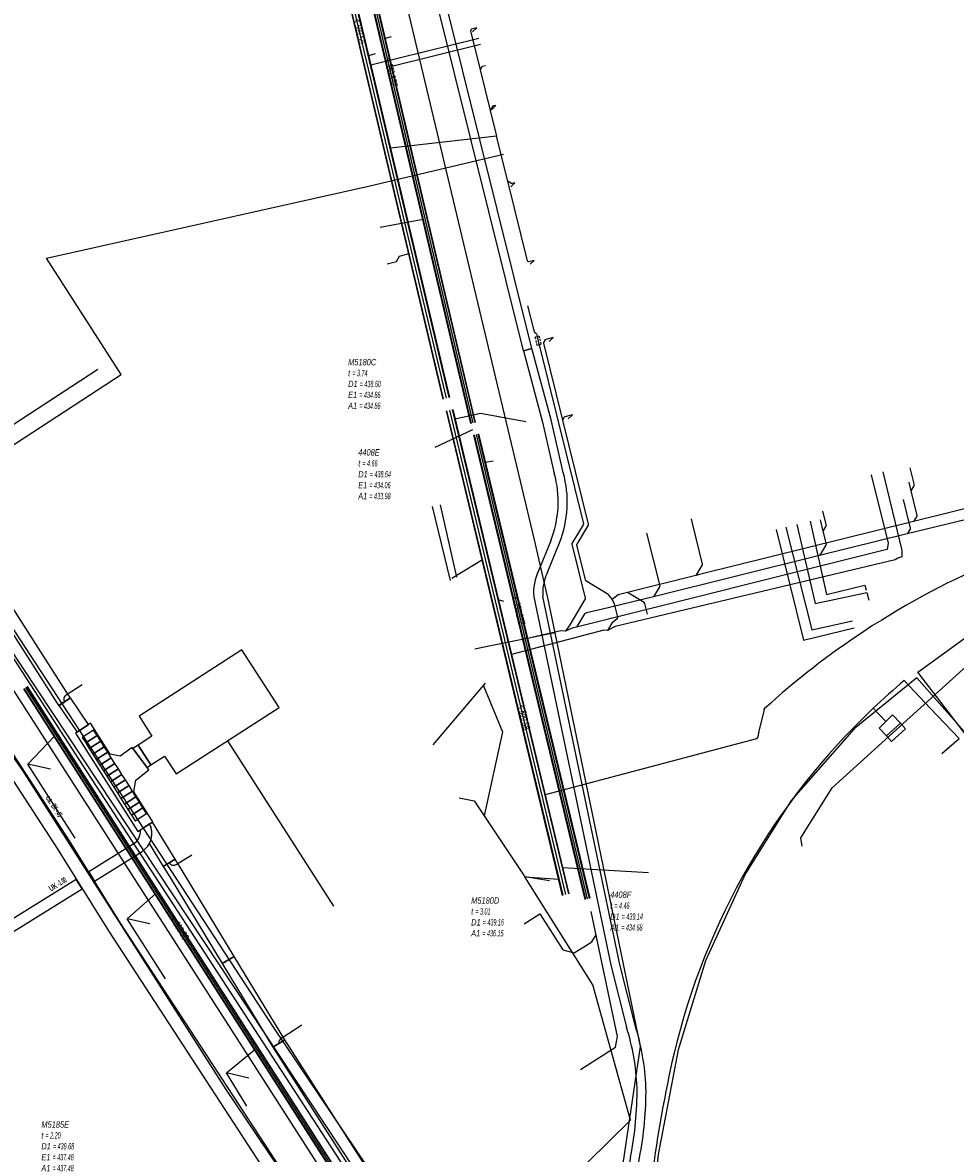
# Model space of a CAD drawing. Header units: metres. Extents: x 2695563 to 2696938, y 1260544 to 1262032.
# Tile 194 of 256: x 2696407 to 2696480, y 1261410 to 1261499. Entities that reach past the tile are written whole.
import ezdxf

# ---------------------------------------------------------------- set-up
doc = ezdxf.new("R2010")
doc.units = ezdxf.units.M
doc.linetypes.add('AUSGEZOGEN', pattern=[0])
doc.linetypes.add('STRICHLINIE2_S3', pattern=[0.25, 0.15, -0.1])
for name, color, linetype in [('AW_LK_ Haltung Text', 7, 'AUSGEZOGEN'), ('AW_LK_Haltung', 24, 'AUSGEZOGEN'), ('AW_LK_Normschacht Text', 24, 'AUSGEZOGEN'), ('AW_LK_Schacht Detaillinie', 24, 'AUSGEZOGEN'), ('EW_Hoehenpunkt_Text', 7, 'AUSGEZOGEN'), ('EW_LK_Bauwerk_FL_Linie_Punkt', 1, 'AUSGEZOGEN'), ('EW_LK_Trasseabs', 1, 'AUSGEZOGEN'), ('EW_LK_Trasserand', 1, 'AUSGEZOGEN'), ('FM_LK_SW_TRASSEKANTE', 94, 'AUSGEZOGEN'), ('FW_LK_Leitung', 200, 'AUSGEZOGEN'), ('TV_LK_LEITUNG', 92, 'AUSGEZOGEN'), ('WA_LK_Leitung', 171, 'AUSGEZOGEN')]:
    doc.layers.add(name, color=color, linetype=linetype)
doc.styles.add('ARIAL', font='arial.ttf')
doc.styles.add('ARIALNARROW', font='ARIALN.TTF')
pattern_1 = [(0, (2703955, 1269100), (4050, 4050), [4050, -4050]), (90, (2703955, 1269100), (-4050, 4050), [4050, -4050])]
pattern_2 = [(0, (2708005, 1273150), (6075, 6075), [6075, -6075]), (90, (2708005, 1273150), (-6075, 6075), [6075, -6075])]

# ---------------------------------------------------------------- blocks, each defined once
blk = doc.blocks.new('COMPLEXOBJECT_1503')
at = {"layer": 'AW_LK_Schacht Detaillinie', "color": 24, "linetype": 'AUSGEZOGEN', "transparency": 33554687}
blk.add_line((6464.334, 11445.243), (6464.252, 11445.173), dxfattribs=at)
blk.add_lwpolyline([(6473.599, 11452.244), (6472.875, 11451.8), (6472.185, 11451.338)], dxfattribs=at)
for centre, radius, start, end in [((6507.311, 11398.265), 63.641, 111.28677, 121.98623), ((6506.064, 11399.595), 61.848, 123.21462, 132.4322)]:
    blk.add_arc(centre, radius, start, end, dxfattribs=at)
blk = doc.blocks.new('COMPLEXOBJECT_1695')
at = {"layer": 'EW_LK_Trasserand', "color": 1, "linetype": 'AUSGEZOGEN', "transparency": 33554687}
for points in [[(6430.72, 11401.543), (6429.932, 11402.986), (6413.42, 11428.298), (6409.373, 11434.797), (6404.953, 11441.622), (6403.985, 11441.002), (6408.397, 11434.189), (6412.45, 11427.68), (6428.944, 11402.396), (6429.788, 11400.849)], [(6433.7, 11396.778), (6442.124, 11383.593), (6445.044, 11378.935), (6446.018, 11379.546)], [(6446.018, 11379.546), (6443.095, 11384.208), (6434.615, 11397.481)]]:
    blk.add_lwpolyline(points, dxfattribs=at)
for centre, radius, start, end in [((6440.399, 11408.703), 12.04, 216.49301, 232.79496), ((6439.865, 11408.308), 12.537, 216.50948, 232.80654), ((6429.664, 11394.447), 5.807, 31.50054, 53.48539), ((6429, 11393.89), 5.517, 31.56725, 53.43683)]:
    blk.add_arc(centre, radius, start, end, dxfattribs=at)
blk = doc.blocks.new('COMPLEXOBJECT_1737')
at = {"layer": 'EW_LK_Trasserand', "color": 1, "linetype": 'AUSGEZOGEN', "transparency": 33554687}
for points in [[(6417.731, 11433.35), (6415.929, 11436.277), (6415.714, 11436.134)], [(6415.686, 11434.574), (6416.795, 11432.774), (6417.731, 11433.35)]]:
    blk.add_lwpolyline(points, dxfattribs=at)
blk.add_arc((6414.148, 11435.382), 1.737, 332.28685, 25.6566, dxfattribs=at)
blk = doc.blocks.new('COMPLEXOBJECT_1738')
at = {"layer": 'EW_LK_Trasserand', "color": 1, "linetype": 'AUSGEZOGEN', "transparency": 33554687}
blk.add_line((6415.714, 11436.135), (6414.979, 11435.65), dxfattribs=at)
blk.add_lwpolyline([(6414.4, 11434.532), (6410.893, 11432.356), (6411.358, 11431.609), (6415.128, 11433.948)], dxfattribs=at)
for centre, radius, start, end in [((6414.151, 11435.382), 1.735, 304.26831, 25.73192), ((6413.821, 11435.541), 1.163, 299.83997, 5.40173)]:
    blk.add_arc(centre, radius, start, end, dxfattribs=at)
blk = doc.blocks.new('COMPLEXOBJECT_1751')
at = {"layer": 'EW_LK_Trasserand', "color": 1, "linetype": 'AUSGEZOGEN', "transparency": 33554687}
for p, q in [((6447.427, 11458.505), (6446.464, 11456.14)), ((6447.14, 11455.944), (6448.119, 11458.351)), ((6453.442, 11403.984), (6454.433, 11409.727))]:
    blk.add_line(p, q, dxfattribs=at)
for points in [[(6448.413, 11463.899), (6447.461, 11468.056), (6445.937, 11473.704), (6445.261, 11473.522), (6446.781, 11467.886), (6447.709, 11463.839)], [(6446.09, 11454.09), (6452.216, 11424.868), (6453.412, 11420.067)], [(6454.097, 11420.212), (6452.898, 11425.025), (6446.804, 11454.1)], [(6453.738, 11409.819), (6452.752, 11404.104), (6453.442, 11403.984)]]:
    blk.add_lwpolyline(points, dxfattribs=at)
for centre, radius, start, end in [((6439.648, 11461.591), 8.369, 338.36295, 15.58442), ((6440.037, 11461.561), 8.696, 338.33708, 15.59615), ((6449.85, 11454.463), 3.778, 153.65257, 185.66888), ((6450.18, 11454.438), 3.392, 153.6367, 185.70986), ((6436.309, 11414.6), 17.956, 2.23232, 17.72742), ((6436.593, 11414.616), 18.377, 2.21732, 17.72905), ((6427.717, 11415.019), 26.535, 348.69903, 0.60487), ((6427.816, 11415.037), 27.142, 348.71737, 0.61155)]:
    blk.add_arc(centre, radius, start, end, dxfattribs=at)
blk = doc.blocks.new('COMPLEXOBJECT_2540')
at = {"layer": 'EW_LK_Trasseabs', "color": 1, "linetype": 'AUSGEZOGEN', "transparency": 33554687}
for centre, radius, start, end in [((6510.89, 11405.169), 55.229, 133.43468, 166.56374), ((6556.999, 11395.101), 102.42, 167.07955, 178.12006)]:
    blk.add_arc(centre, radius, start, end, dxfattribs=at)
blk = doc.blocks.new('COMPLEXOBJECT_2542')
at = {"layer": 'EW_LK_Trasseabs', "color": 1, "linetype": 'AUSGEZOGEN', "transparency": 33554687}
blk.add_line((6409.11, 11446.338), (6410.377, 11447.15), dxfattribs=at)
blk.add_arc((6409.326, 11446.007), 0.395, 123.18806, 213.83235, dxfattribs=at)
blk = doc.blocks.new('COMPLEXOBJECT_2545')
at = {"layer": 'EW_LK_Trasseabs', "color": 1, "linetype": 'AUSGEZOGEN', "transparency": 33554687}
blk.add_line((6426.169, 11419.229), (6427.753, 11420.248), dxfattribs=at)
blk.add_arc((6426.444, 11418.789), 0.519, 122.07685, 181.81731, dxfattribs=at)

msp = doc.modelspace()

# ---------------------------------------------------------------- hatches: boundary and pattern name
at = {"layer": 'EW_LK_Bauwerk_FL_Linie_Punkt', "lineweight": 18, "transparency": 33554687}
h = msp.add_hatch(dxfattribs=at)
h.set_pattern_fill('MUSTER', color=1, scale=4050, style=0, pattern_type=2)
h.set_pattern_definition(pattern_1)
h.paths.add_polyline_path([(2696415.844, 1261444.463), (2696416.864, 1261442.876), (2696415.771, 1261442.174), (2696416.774, 1261440.61), (2696417.858, 1261441.299), (2696418.784, 1261439.888), (2696426.927, 1261445.139), (2696423.981, 1261449.711)], flags=0)
h = msp.add_hatch(dxfattribs=at)
h.set_pattern_fill('MUSTER', color=1, scale=4050, style=0, pattern_type=2)
h.set_pattern_definition(pattern_1)
h.paths.add_polyline_path([(2696415.755, 1261435.332), (2696416.937, 1261436.112), (2696415.446, 1261438.476), (2696415.604, 1261439.405), (2696416.622, 1261440.227), (2696415.297, 1261441.975), (2696414.352, 1261441.297), (2696413.573, 1261441.456), (2696412.011, 1261443.893), (2696410.833, 1261443.12)], flags=0)
h = msp.add_hatch(dxfattribs=at)
h.set_pattern_fill('MUSTER', color=1, scale=2025, style=0, pattern_type=2)
h.set_pattern_definition([(0, (2699905, 1265050), (2025, 2025), [2025, -2025]), (90, (2699905, 1265050), (-2025, 2025), [2025, -2025])])
h.paths.add_polyline_path([(2696475.33, 1261442.447), (2696476.451, 1261443.443), (2696476.052, 1261443.892), (2696474.931, 1261442.895)], flags=0)
at = {"layer": 'EW_LK_Trasserand', "lineweight": 18, "transparency": 33554687}
h = msp.add_hatch(dxfattribs=at)
h.set_pattern_fill('MUSTER', color=1, scale=6075, style=0, pattern_type=2)
h.set_pattern_definition(pattern_2)
h.paths.add_polyline_path([(2696446.909, 1261473.508), (2696435.954, 1261517.475), (2696434.615, 1261522.886), (2696433.765, 1261526.118), (2696432.47, 1261530.533), (2696425.726, 1261557.773), (2696423.032, 1261569.462), (2696422.616, 1261571.827), (2696421.926, 1261571.705), (2696422.346, 1261569.322), (2696425.046, 1261557.611), (2696431.794, 1261530.351), (2696433.089, 1261525.934), (2696433.937, 1261522.712), (2696435.276, 1261517.305), (2696446.229, 1261473.338)], flags=0)
h = msp.add_hatch(dxfattribs=at)
h.set_pattern_fill('MUSTER', color=1, scale=6075, style=0, pattern_type=2)
h.set_pattern_definition(pattern_2)
h.paths.add_polyline_path([(2696454.412, 1261403.794), (2696455.403, 1261409.537), (2696455.438, 1261409.715), (2696455.472, 1261409.894), (2696455.504, 1261410.073), (2696455.536, 1261410.252), (2696455.566, 1261410.431), (2696455.595, 1261410.61), (2696455.623, 1261410.79), (2696455.649, 1261410.97), (2696455.675, 1261411.15), (2696455.699, 1261411.33), (2696455.722, 1261411.51), (2696455.743, 1261411.691), (2696455.764, 1261411.871), (2696455.783, 1261412.052), (2696455.801, 1261412.233), (2696455.818, 1261412.414), (2696455.834, 1261412.595), (2696455.848, 1261412.776), (2696455.862, 1261412.957), (2696455.874, 1261413.139), (2696455.885, 1261413.32), (2696455.894, 1261413.502), (2696455.903, 1261413.683), (2696455.91, 1261413.865), (2696455.916, 1261414.047), (2696455.92, 1261414.228), (2696455.924, 1261414.41), (2696455.926, 1261414.592), (2696455.927, 1261414.773), (2696455.927, 1261414.955), (2696455.926, 1261415.137), (2696455.919, 1261415.297), (2696455.911, 1261415.458), (2696455.901, 1261415.618), (2696455.89, 1261415.778), (2696455.877, 1261415.938), (2696455.864, 1261416.098), (2696455.848, 1261416.258), (2696455.832, 1261416.417), (2696455.813, 1261416.577), (2696455.794, 1261416.736), (2696455.773, 1261416.895), (2696455.751, 1261417.054), (2696455.727, 1261417.213), (2696455.702, 1261417.371), (2696455.676, 1261417.53), (2696455.648, 1261417.688), (2696455.619, 1261417.845), (2696455.588, 1261418.003), (2696455.556, 1261418.16), (2696455.523, 1261418.317), (2696455.488, 1261418.474), (2696455.452, 1261418.63), (2696455.415, 1261418.786), (2696455.376, 1261418.942), (2696455.336, 1261419.098), (2696455.295, 1261419.253), (2696455.252, 1261419.407), (2696455.208, 1261419.562), (2696455.162, 1261419.715), (2696455.115, 1261419.869), (2696455.067, 1261420.022), (2696453.868, 1261424.835), (2696447.774, 1261453.91), (2696447.768, 1261453.971), (2696447.764, 1261454.032), (2696447.761, 1261454.093), (2696447.758, 1261454.154), (2696447.757, 1261454.216), (2696447.757, 1261454.277), (2696447.758, 1261454.338), (2696447.761, 1261454.399), (2696447.764, 1261454.461), (2696447.768, 1261454.522), (2696447.774, 1261454.583), (2696447.78, 1261454.644), (2696447.788, 1261454.704), (2696447.797, 1261454.765), (2696447.807, 1261454.826), (2696447.818, 1261454.886), (2696447.83, 1261454.946), (2696447.843, 1261455.006), (2696447.857, 1261455.065), (2696447.872, 1261455.125), (2696447.889, 1261455.184), (2696447.906, 1261455.242), (2696447.925, 1261455.301), (2696447.944, 1261455.359), (2696447.965, 1261455.416), (2696447.987, 1261455.474), (2696448.009, 1261455.531), (2696448.033, 1261455.587), (2696448.058, 1261455.643), (2696448.083, 1261455.699), (2696448.11, 1261455.754), (2696449.089, 1261458.161), (2696449.155, 1261458.331), (2696449.217, 1261458.503), (2696449.275, 1261458.676), (2696449.33, 1261458.85), (2696449.381, 1261459.025), (2696449.428, 1261459.201), (2696449.472, 1261459.378), (2696449.512, 1261459.556), (2696449.548, 1261459.735), (2696449.58, 1261459.914), (2696449.609, 1261460.094), (2696449.634, 1261460.275), (2696449.655, 1261460.456), (2696449.672, 1261460.638), (2696449.686, 1261460.82), (2696449.695, 1261461.002), (2696449.701, 1261461.184), (2696449.703, 1261461.367), (2696449.701, 1261461.549), (2696449.696, 1261461.731), (2696449.686, 1261461.914), (2696449.673, 1261462.096), (2696449.656, 1261462.277), (2696449.635, 1261462.458), (2696449.61, 1261462.639), (2696449.582, 1261462.819), (2696449.549, 1261462.999), (2696449.513, 1261463.178), (2696449.474, 1261463.356), (2696449.43, 1261463.533), (2696449.383, 1261463.709), (2696448.431, 1261467.866), (2696446.907, 1261473.514), (2696446.231, 1261473.332), (2696447.751, 1261467.696), (2696448.679, 1261463.649), (2696448.724, 1261463.48), (2696448.766, 1261463.309), (2696448.804, 1261463.138), (2696448.839, 1261462.966), (2696448.87, 1261462.794), (2696448.897, 1261462.62), (2696448.921, 1261462.447), (2696448.941, 1261462.272), (2696448.958, 1261462.098), (2696448.97, 1261461.923), (2696448.979, 1261461.748), (2696448.985, 1261461.572), (2696448.987, 1261461.397), (2696448.985, 1261461.222), (2696448.979, 1261461.046), (2696448.97, 1261460.871), (2696448.957, 1261460.696), (2696448.94, 1261460.522), (2696448.92, 1261460.348), (2696448.896, 1261460.174), (2696448.869, 1261460.001), (2696448.838, 1261459.828), (2696448.803, 1261459.656), (2696448.764, 1261459.485), (2696448.723, 1261459.315), (2696448.677, 1261459.146), (2696448.628, 1261458.977), (2696448.575, 1261458.81), (2696448.519, 1261458.644), (2696448.46, 1261458.479), (2696448.397, 1261458.315), (2696447.434, 1261455.95), (2696447.404, 1261455.889), (2696447.376, 1261455.827), (2696447.348, 1261455.765), (2696447.322, 1261455.702), (2696447.297, 1261455.638), (2696447.273, 1261455.575), (2696447.25, 1261455.511), (2696447.228, 1261455.446), (2696447.208, 1261455.381), (2696447.188, 1261455.316), (2696447.17, 1261455.25), (2696447.153, 1261455.184), (2696447.137, 1261455.118), (2696447.123, 1261455.052), (2696447.109, 1261454.985), (2696447.097, 1261454.918), (2696447.086, 1261454.851), (2696447.076, 1261454.783), (2696447.068, 1261454.716), (2696447.06, 1261454.648), (2696447.054, 1261454.58), (2696447.049, 1261454.512), (2696447.045, 1261454.444), (2696447.043, 1261454.376), (2696447.042, 1261454.308), (2696447.042, 1261454.24), (2696447.043, 1261454.172), (2696447.045, 1261454.104), (2696447.049, 1261454.036), (2696447.054, 1261453.968), (2696447.06, 1261453.9), (2696453.186, 1261424.678), (2696454.382, 1261419.877), (2696454.429, 1261419.728), (2696454.475, 1261419.578), (2696454.519, 1261419.428), (2696454.562, 1261419.277), (2696454.604, 1261419.126), (2696454.645, 1261418.975), (2696454.684, 1261418.823), (2696454.722, 1261418.671), (2696454.758, 1261418.519), (2696454.793, 1261418.366), (2696454.827, 1261418.213), (2696454.86, 1261418.06), (2696454.891, 1261417.906), (2696454.921, 1261417.753), (2696454.949, 1261417.599), (2696454.976, 1261417.444), (2696455.002, 1261417.29), (2696455.027, 1261417.135), (2696455.05, 1261416.98), (2696455.071, 1261416.825), (2696455.092, 1261416.67), (2696455.111, 1261416.514), (2696455.129, 1261416.359), (2696455.145, 1261416.203), (2696455.16, 1261416.047), (2696455.173, 1261415.891), (2696455.186, 1261415.735), (2696455.197, 1261415.578), (2696455.206, 1261415.422), (2696455.214, 1261415.265), (2696455.221, 1261415.109), (2696455.222, 1261414.931), (2696455.222, 1261414.753), (2696455.221, 1261414.575), (2696455.219, 1261414.398), (2696455.215, 1261414.22), (2696455.211, 1261414.042), (2696455.205, 1261413.864), (2696455.198, 1261413.686), (2696455.19, 1261413.509), (2696455.18, 1261413.331), (2696455.17, 1261413.154), (2696455.158, 1261412.976), (2696455.145, 1261412.799), (2696455.13, 1261412.621), (2696455.115, 1261412.444), (2696455.099, 1261412.267), (2696455.081, 1261412.09), (2696455.062, 1261411.913), (2696455.042, 1261411.737), (2696455.02, 1261411.56), (2696454.998, 1261411.384), (2696454.974, 1261411.207), (2696454.949, 1261411.031), (2696454.923, 1261410.855), (2696454.896, 1261410.679), (2696454.868, 1261410.504), (2696454.838, 1261410.328), (2696454.807, 1261410.153), (2696454.775, 1261409.978), (2696454.742, 1261409.804), (2696454.708, 1261409.629), (2696453.722, 1261403.914)], flags=0)
h = msp.add_hatch(dxfattribs=at)
h.set_pattern_fill('MUSTER', color=1, scale=6075, style=0, pattern_type=2)
h.set_pattern_definition(pattern_2)
h.paths.add_polyline_path([(2696400.443, 1261459.427), (2696400.704, 1261459.021), (2696409.353, 1261445.522), (2696409.513, 1261445.287), (2696410.422, 1261445.906), (2696410.271, 1261446.128), (2696401.63, 1261459.617), (2696401.367, 1261460.023)], flags=0)
h = msp.add_hatch(dxfattribs=at)
h.set_pattern_fill('MUSTER', color=1, scale=6075, style=0, pattern_type=2)
h.set_pattern_definition(pattern_2)
h.paths.add_polyline_path([(2696411.861, 1261443.794), (2696410.428, 1261445.898), (2696409.511, 1261445.29), (2696410.941, 1261443.191)], flags=0)
h = msp.add_hatch(dxfattribs=at)
h.set_pattern_fill('MUSTER', color=1, scale=6075, style=0, pattern_type=2)
h.set_pattern_definition(pattern_2)
h.paths.add_polyline_path([(2696474.931, 1261442.895), (2696476.052, 1261443.892), (2696475.407, 1261444.562), (2696474.356, 1261443.509)], flags=0)
h = msp.add_hatch(dxfattribs=at)
h.set_pattern_fill('MUSTER', color=1, scale=6075, style=0, pattern_type=2)
h.set_pattern_definition(pattern_2)
h.paths.add_polyline_path([(2696446.988, 1261379.356), (2696444.065, 1261384.018), (2696435.585, 1261397.291), (2696435.547, 1261397.352), (2696435.508, 1261397.413), (2696435.469, 1261397.473), (2696435.429, 1261397.532), (2696435.388, 1261397.591), (2696435.346, 1261397.65), (2696435.304, 1261397.708), (2696435.261, 1261397.766), (2696435.217, 1261397.823), (2696435.172, 1261397.879), (2696435.127, 1261397.935), (2696435.081, 1261397.99), (2696435.035, 1261398.045), (2696434.988, 1261398.099), (2696434.94, 1261398.153), (2696434.891, 1261398.206), (2696434.842, 1261398.258), (2696434.792, 1261398.31), (2696434.742, 1261398.361), (2696434.691, 1261398.412), (2696434.639, 1261398.462), (2696434.586, 1261398.511), (2696434.533, 1261398.56), (2696434.48, 1261398.607), (2696434.426, 1261398.655), (2696434.371, 1261398.701), (2696434.316, 1261398.747), (2696434.26, 1261398.792), (2696434.203, 1261398.837), (2696434.147, 1261398.881), (2696434.089, 1261398.924), (2696434.001, 1261398.991), (2696433.914, 1261399.059), (2696433.828, 1261399.128), (2696433.742, 1261399.198), (2696433.657, 1261399.268), (2696433.572, 1261399.339), (2696433.488, 1261399.411), (2696433.405, 1261399.484), (2696433.323, 1261399.557), (2696433.241, 1261399.632), (2696433.16, 1261399.707), (2696433.079, 1261399.782), (2696432.999, 1261399.859), (2696432.92, 1261399.936), (2696432.842, 1261400.014), (2696432.764, 1261400.092), (2696432.687, 1261400.172), (2696432.611, 1261400.252), (2696432.536, 1261400.333), (2696432.461, 1261400.414), (2696432.387, 1261400.496), (2696432.314, 1261400.579), (2696432.241, 1261400.662), (2696432.17, 1261400.746), (2696432.099, 1261400.831), (2696432.029, 1261400.917), (2696431.959, 1261401.003), (2696431.891, 1261401.089), (2696431.823, 1261401.177), (2696431.756, 1261401.264), (2696431.69, 1261401.353), (2696430.902, 1261402.796), (2696414.39, 1261428.108), (2696410.343, 1261434.607), (2696405.923, 1261441.432), (2696404.955, 1261440.812), (2696409.367, 1261433.999), (2696413.42, 1261427.49), (2696429.914, 1261402.206), (2696430.758, 1261400.659), (2696430.827, 1261400.567), (2696430.897, 1261400.475), (2696430.967, 1261400.384), (2696431.038, 1261400.294), (2696431.111, 1261400.205), (2696431.184, 1261400.116), (2696431.258, 1261400.028), (2696431.332, 1261399.94), (2696431.408, 1261399.853), (2696431.484, 1261399.767), (2696431.561, 1261399.682), (2696431.639, 1261399.597), (2696431.717, 1261399.513), (2696431.797, 1261399.43), (2696431.877, 1261399.347), (2696431.957, 1261399.265), (2696432.039, 1261399.184), (2696432.121, 1261399.104), (2696432.205, 1261399.024), (2696432.288, 1261398.945), (2696432.373, 1261398.867), (2696432.458, 1261398.79), (2696432.544, 1261398.714), (2696432.631, 1261398.638), (2696432.718, 1261398.563), (2696432.806, 1261398.489), (2696432.895, 1261398.416), (2696432.984, 1261398.343), (2696433.074, 1261398.272), (2696433.165, 1261398.201), (2696433.256, 1261398.131), (2696433.31, 1261398.09), (2696433.364, 1261398.049), (2696433.417, 1261398.007), (2696433.47, 1261397.964), (2696433.522, 1261397.92), (2696433.574, 1261397.876), (2696433.625, 1261397.832), (2696433.676, 1261397.786), (2696433.726, 1261397.74), (2696433.775, 1261397.694), (2696433.824, 1261397.647), (2696433.872, 1261397.599), (2696433.92, 1261397.551), (2696433.967, 1261397.502), (2696434.014, 1261397.452), (2696434.06, 1261397.402), (2696434.105, 1261397.351), (2696434.15, 1261397.3), (2696434.194, 1261397.248), (2696434.237, 1261397.196), (2696434.28, 1261397.143), (2696434.322, 1261397.09), (2696434.363, 1261397.036), (2696434.404, 1261396.982), (2696434.444, 1261396.927), (2696434.483, 1261396.872), (2696434.522, 1261396.816), (2696434.56, 1261396.76), (2696434.597, 1261396.703), (2696434.634, 1261396.646), (2696434.67, 1261396.588), (2696443.094, 1261383.403), (2696446.014, 1261378.745)], flags=0)
h = msp.add_hatch(dxfattribs=at)
h.set_pattern_fill('MUSTER', color=1, scale=6075, style=0, pattern_type=2)
h.set_pattern_definition(pattern_2)
h.paths.add_polyline_path([(2696416.5, 1261440.387), (2696416.774, 1261440.61), (2696415.771, 1261442.174), (2696415.354, 1261441.899)], flags=0)
h = msp.add_hatch(dxfattribs=at)
h.set_pattern_fill('MUSTER', color=1, scale=6075, style=0, pattern_type=2)
h.set_pattern_definition(pattern_2)
h.paths.add_polyline_path([(2696418.701, 1261433.16), (2696416.899, 1261436.087), (2696416.684, 1261435.944), (2696416.706, 1261435.897), (2696416.726, 1261435.849), (2696416.745, 1261435.8), (2696416.763, 1261435.751), (2696416.779, 1261435.701), (2696416.793, 1261435.651), (2696416.807, 1261435.6), (2696416.818, 1261435.55), (2696416.828, 1261435.498), (2696416.836, 1261435.447), (2696416.843, 1261435.395), (2696416.849, 1261435.343), (2696416.852, 1261435.291), (2696416.855, 1261435.239), (2696416.855, 1261435.187), (2696416.854, 1261435.135), (2696416.852, 1261435.082), (2696416.848, 1261435.03), (2696416.842, 1261434.979), (2696416.835, 1261434.927), (2696416.826, 1261434.875), (2696416.816, 1261434.824), (2696416.804, 1261434.773), (2696416.791, 1261434.723), (2696416.776, 1261434.673), (2696416.76, 1261434.623), (2696416.742, 1261434.574), (2696416.722, 1261434.526), (2696416.702, 1261434.478), (2696416.68, 1261434.431), (2696416.656, 1261434.384), (2696417.765, 1261432.584)], flags=0)
h = msp.add_hatch(dxfattribs=at)
h.set_pattern_fill('MUSTER', color=1, scale=6075, style=0, pattern_type=2)
h.set_pattern_definition(pattern_2)
h.paths.add_polyline_path([(2696415.949, 1261435.46), (2696415.952, 1261435.417), (2696415.954, 1261435.374), (2696415.954, 1261435.331), (2696415.953, 1261435.289), (2696415.949, 1261435.246), (2696415.945, 1261435.203), (2696415.939, 1261435.161), (2696415.931, 1261435.118), (2696415.921, 1261435.077), (2696415.911, 1261435.035), (2696415.898, 1261434.994), (2696415.884, 1261434.953), (2696415.869, 1261434.913), (2696415.852, 1261434.874), (2696415.834, 1261434.835), (2696415.814, 1261434.797), (2696415.793, 1261434.76), (2696415.77, 1261434.723), (2696415.746, 1261434.687), (2696415.721, 1261434.653), (2696415.695, 1261434.619), (2696415.667, 1261434.586), (2696415.638, 1261434.554), (2696415.608, 1261434.523), (2696415.577, 1261434.494), (2696415.545, 1261434.465), (2696415.512, 1261434.438), (2696415.478, 1261434.412), (2696415.443, 1261434.387), (2696415.407, 1261434.364), (2696415.37, 1261434.342), (2696411.863, 1261432.166), (2696412.328, 1261431.419), (2696416.098, 1261433.758), (2696416.163, 1261433.804), (2696416.225, 1261433.854), (2696416.285, 1261433.906), (2696416.343, 1261433.96), (2696416.398, 1261434.018), (2696416.451, 1261434.077), (2696416.501, 1261434.14), (2696416.547, 1261434.204), (2696416.591, 1261434.27), (2696416.632, 1261434.339), (2696416.669, 1261434.409), (2696416.704, 1261434.481), (2696416.735, 1261434.554), (2696416.762, 1261434.629), (2696416.786, 1261434.704), (2696416.807, 1261434.781), (2696416.824, 1261434.859), (2696416.837, 1261434.937), (2696416.847, 1261435.016), (2696416.853, 1261435.096), (2696416.856, 1261435.175), (2696416.855, 1261435.255), (2696416.85, 1261435.334), (2696416.842, 1261435.413), (2696416.83, 1261435.492), (2696416.814, 1261435.57), (2696416.795, 1261435.647), (2696416.773, 1261435.724), (2696416.746, 1261435.799), (2696416.717, 1261435.873), (2696416.684, 1261435.945)], flags=0)
h = msp.add_hatch(dxfattribs=at)
h.set_pattern_fill('MUSTER', color=1, scale=6075, style=0, pattern_type=2)
h.set_pattern_definition(pattern_2)
h.paths.add_polyline_path([(2696417.765, 1261432.584), (2696418.312, 1261431.695), (2696422.425, 1261424.903), (2696423.366, 1261425.473), (2696419.25, 1261432.269), (2696418.701, 1261433.16)], flags=0)
h = msp.add_hatch(dxfattribs=at)
h.set_pattern_fill('MUSTER', color=1, scale=6075, style=0, pattern_type=2)
h.set_pattern_definition(pattern_2)
h.paths.add_polyline_path([(2696397.32, 1261422.109), (2696411.351, 1261430.813), (2696410.886, 1261431.56), (2696396.856, 1261422.857)], flags=0)
h = msp.add_hatch(dxfattribs=at)
h.set_pattern_fill('MUSTER', color=1, scale=6075, style=0, pattern_type=2)
h.set_pattern_definition(pattern_2)
h.paths.add_polyline_path([(2696427.366, 1261418.868), (2696423.366, 1261425.473), (2696422.425, 1261424.903), (2696426.426, 1261418.298)], flags=0)
h = msp.add_hatch(dxfattribs=at)
h.set_pattern_fill('MUSTER', color=1, scale=6075, style=0, pattern_type=2)
h.set_pattern_definition(pattern_2)
h.paths.add_polyline_path([(2696435.953, 1261405.448), (2696427.366, 1261418.868), (2696426.426, 1261418.298), (2696435.027, 1261404.855)], flags=0)

# ---------------------------------------------------------------- linework, layer by layer
at = {"layer": 'AW_LK_Haltung', "linetype": 'AUSGEZOGEN', "transparency": 33554687}
for p, q in [((2696442.074, 1261467.588), (2696429.421, 1261521.431)), ((2696442.097, 1261467.593), (2696429.444, 1261521.436)), ((2696442.119, 1261467.598), (2696429.466, 1261521.441)), ((2696442.415, 1261467.668), (2696429.762, 1261521.511)), ((2696442.437, 1261467.673), (2696429.784, 1261521.516)), ((2696442.46, 1261467.678), (2696429.807, 1261521.521)), ((2696439.886, 1261469.523), (2696427.845, 1261520.435)), ((2696439.906, 1261469.527), (2696427.865, 1261520.439)), ((2696439.925, 1261469.532), (2696427.884, 1261520.444)), ((2696440.373, 1261469.638), (2696428.332, 1261520.55)), ((2696440.392, 1261469.643), (2696428.351, 1261520.555)), ((2696440.412, 1261469.647), (2696428.371, 1261520.559)), ((2696449.337, 1261430.295), (2696440.146, 1261468.578)), ((2696449.357, 1261430.3), (2696440.166, 1261468.583)), ((2696449.376, 1261430.304), (2696440.185, 1261468.587)), ((2696449.824, 1261430.412), (2696440.633, 1261468.695)), ((2696449.843, 1261430.416), (2696440.652, 1261468.699)), ((2696449.863, 1261430.421), (2696440.672, 1261468.704)), ((2696451.119, 1261429.973), (2696442.323, 1261466.669)), ((2696451.142, 1261429.978), (2696442.346, 1261466.674)), ((2696451.164, 1261429.984), (2696442.368, 1261466.68)), ((2696451.46, 1261430.054), (2696442.664, 1261466.75)), ((2696451.482, 1261430.06), (2696442.686, 1261466.756)), ((2696451.505, 1261430.065), (2696442.709, 1261466.761)), ((2696433.49, 1261405.365), (2696406.992, 1261446.788)), ((2696433.506, 1261405.376), (2696407.008, 1261446.799)), ((2696433.523, 1261405.387), (2696407.025, 1261446.81)), ((2696433.237, 1261405.203), (2696406.739, 1261446.626)), ((2696433.254, 1261405.214), (2696406.756, 1261446.637)), ((2696433.27, 1261405.225), (2696406.772, 1261446.648))]:
    msp.add_line(p, q, dxfattribs=at)
at = {"layer": 'AW_LK_Haltung', "color": 255, "transparency": 33554687}
for p, q in [((2696442.267, 1261467.633), (2696429.614, 1261521.476)), ((2696440.149, 1261469.585), (2696428.108, 1261520.497)), ((2696449.6, 1261430.358), (2696440.409, 1261468.641)), ((2696451.312, 1261430.019), (2696442.516, 1261466.715)), ((2696433.38, 1261405.295), (2696406.882, 1261446.718))]:
    msp.add_line(p, q, dxfattribs=at)
at = {"layer": 'AW_LK_Haltung', "color": 24, "linetype": 'AUSGEZOGEN', "transparency": 33554687}
for p, q in [((2696442.221, 1261498.532), (2696442.545, 1261498.847)), ((2696442.719, 1261498.016), (2696434.178, 1261495.905)), ((2696435.781, 1261498.141), (2696435.3, 1261498.019)), ((2696434.518, 1261496.802), (2696433.995, 1261496.651)), ((2696442.839, 1261497.531), (2696435.826, 1261495.797)), ((2696443.733, 1261492.415), (2696444.057, 1261492.731)), ((2696444.112, 1261490.286), (2696435.719, 1261489.351)), ((2696445.245, 1261486.3), (2696445.568, 1261486.615)), ((2696434.921, 1261483.109), (2696438.307, 1261483.727)), ((2696435.458, 1261480.205), (2696436.205, 1261480.391)), ((2696446.757, 1261480.184), (2696447.088, 1261480.468)), ((2696448.268, 1261474.068), (2696448.586, 1261474.381)), ((2696449.781, 1261467.952), (2696450.104, 1261468.267)), ((2696439.26, 1261465.73), (2696442.233, 1261467.127)), ((2696443.85, 1261464.606), (2696443.234, 1261464.519)), ((2696439.03, 1261461.031), (2696440.453, 1261455.182)), ((2696439.661, 1261461.159), (2696440.952, 1261455.432)), ((2696440.588, 1261455.374), (2696442.995, 1261456.839)), ((2696444.695, 1261453.52), (2696444.269, 1261453.656)), ((2696407.041, 1261440.657), (2696409.16, 1261442.879)), ((2696410.787, 1261434.807), (2696407.041, 1261440.657)), ((2696408.834, 1261440.276), (2696407.041, 1261440.657)), ((2696448.302, 1261431.437), (2696446.343, 1261431.769)), ((2696446.343, 1261431.769), (2696449.069, 1261431.562)), ((2696414.901, 1261428.442), (2696417.135, 1261430.412)), ((2696417.939, 1261423.703), (2696414.901, 1261428.442)), ((2696416.699, 1261428.055), (2696414.908, 1261428.443)), ((2696422.754, 1261416.265), (2696425.01, 1261418.108)), ((2696424.378, 1261413.645), (2696422.754, 1261416.265)), ((2696424.536, 1261415.859), (2696422.754, 1261416.265))]:
    msp.add_line(p, q, dxfattribs=at)
for points in [[(2696442.545, 1261498.847), (2696442.13, 1261498.744), (2696442.068, 1261498.694), (2696442.053, 1261498.617), (2696442.815, 1261495.534), (2696443.606, 1261492.332), (2696444.112, 1261490.286)], [(2696443.242, 1261495.869), (2696443.012, 1261495.813), (2696442.96, 1261495.774), (2696442.815, 1261495.534)], [(2696444.057, 1261492.731), (2696443.872, 1261492.685), (2696443.792, 1261492.64), (2696443.606, 1261492.332)], [(2696447.088, 1261480.468), (2696446.673, 1261480.365), (2696446.596, 1261480.38), (2696446.546, 1261480.442), (2696444.992, 1261486.734), (2696444.112, 1261490.286)], [(2696445.568, 1261486.615), (2696445.337, 1261486.558), (2696445.273, 1261486.567), (2696444.992, 1261486.734)], [(2696436.205, 1261480.391), (2696436.431, 1261480.804), (2696437.185, 1261481.028)], [(2696446.571, 1261476.893), (2696447.077, 1261474.846), (2696447.115, 1261474.794), (2696447.226, 1261474.728), (2696447.264, 1261474.676), (2696447.314, 1261474.474), (2696447.439, 1261473.968)], [(2696447.439, 1261473.968), (2696447.482, 1261473.795), (2696450.977, 1261459.656), (2696450.967, 1261459.592), (2696450.075, 1261458.114), (2696450.065, 1261458.05), (2696451.117, 1261453.795), (2696451.108, 1261453.731), (2696449.896, 1261451.676), (2696449.565, 1261451.183)], [(2696448.586, 1261474.381), (2696447.998, 1261474.236), (2696447.945, 1261474.197), (2696447.824, 1261473.996), (2696447.814, 1261473.932), (2696449.316, 1261467.858), (2696451.351, 1261459.625), (2696451.346, 1261459.542), (2696450.45, 1261458.057), (2696450.44, 1261457.993), (2696451.126, 1261455.22), (2696451.164, 1261455.168), (2696452.856, 1261454.146), (2696453.257, 1261453.687)], [(2696446.436, 1261467.733), (2696442.843, 1261468.38), (2696440.85, 1261467.937)], [(2696450.104, 1261468.267), (2696449.502, 1261468.118), (2696449.45, 1261468.079), (2696449.316, 1261467.858)], [(2696493.949, 1261467.214), (2696494.121, 1261466.519), (2696494.612, 1261464.531), (2696494.6, 1261464.447), (2696494.423, 1261464.155), (2696494.355, 1261464.105), (2696485.598, 1261461.94), (2696477.282, 1261459.884)], [(2696468.278, 1261434.178), (2696468.17, 1261434.849), (2696470.646, 1261438.784), (2696481.296, 1261448.431), (2696486.352, 1261451.453), (2696488.023, 1261452.459), (2696497.957, 1261456.339), (2696504.911, 1261458.046), (2696533.802, 1261465.148), (2696534.313, 1261465.319)], [(2696474.647, 1261463.756), (2696476.149, 1261457.541), (2696476.142, 1261457.056)], [(2696476.778, 1261464.089), (2696477.117, 1261462.716), (2696477.108, 1261462.652), (2696476.87, 1261462.258)], [(2696473.736, 1261463.531), (2696475.087, 1261458.136), (2696474.995, 1261457.626)], [(2696476.698, 1261462.951), (2696476.87, 1261462.258), (2696477.348, 1261460.324), (2696477.338, 1261460.26), (2696477.082, 1261459.835)], [(2696476.255, 1261461.587), (2696476.819, 1261459.307), (2696476.809, 1261459.244), (2696476.575, 1261458.856)], [(2696469.884, 1261460.649), (2696470.161, 1261459.53), (2696470.151, 1261459.466), (2696469.913, 1261459.072)], [(2696481.479, 1261460.068), (2696481.26, 1261460.014), (2696476.575, 1261458.856), (2696469.655, 1261457.145), (2696456.527, 1261453.9), (2696452.379, 1261452.875), (2696451.211, 1261452.615)], [(2696459.494, 1261460.057), (2696459.582, 1261459.699), (2696460.38, 1261456.472), (2696460.37, 1261456.408), (2696459.87, 1261455.58)], [(2696477.282, 1261459.884), (2696477.082, 1261459.835), (2696460.162, 1261455.652)], [(2696469.693, 1261459.964), (2696469.913, 1261459.072), (2696470.168, 1261458.044), (2696470.158, 1261457.98), (2696469.655, 1261457.145)], [(2696455.976, 1261458.932), (2696457.01, 1261454.748), (2696457, 1261454.685), (2696456.527, 1261453.9)], [(2696474.995, 1261457.626), (2696474.766, 1261457.571), (2696450.434, 1261451.483), (2696450.1, 1261451.4), (2696449.565, 1261451.183)], [(2696476.142, 1261457.056), (2696475.848, 1261456.933), (2696475.625, 1261456.816), (2696453.491, 1261451.536), (2696452.896, 1261451.216)], [(2696460.162, 1261455.652), (2696459.87, 1261455.58), (2696454.454, 1261454.241), (2696453.717, 1261454.059), (2696453.257, 1261453.687)], [(2696456.043, 1261452.531), (2696455.835, 1261453.375), (2696455.791, 1261453.434), (2696454.454, 1261454.241)], [(2696453.257, 1261453.687), (2696453.406, 1261453.327), (2696453.666, 1261452.276), (2696453.645, 1261452.137), (2696453.221, 1261451.796), (2696452.896, 1261451.216)], [(2696451.211, 1261452.615), (2696451.059, 1261452.553), (2696450.434, 1261451.483)], [(2696452.896, 1261451.216), (2696452.581, 1261451.251), (2696445.302, 1261449.32)], [(2696449.565, 1261451.183), (2696449.203, 1261451.205), (2696446.556, 1261450.599)], [(2696443.072, 1261446.861), (2696444.572, 1261443.209), (2696443.143, 1261436.582)], [(2696465.304, 1261445.053), (2696464.87, 1261443.391), (2696464.781, 1261442.816)], [(2696464.781, 1261442.816), (2696464.658, 1261442.673), (2696447.967, 1261438.236)], [(2696441.158, 1261437.996), (2696442.336, 1261437.764), (2696446.343, 1261431.769)], [(2696451.322, 1261409.203), (2696454.708, 1261412.517), (2696451.723, 1261423.219), (2696446.343, 1261431.769)], [(2696446.294, 1261428.048), (2696447.534, 1261428.833), (2696449.358, 1261425.997), (2696450.258, 1261425.739), (2696451.641, 1261426.632), (2696451.981, 1261427.167)], [(2696450.762, 1261416.523), (2696453.505, 1261418.291), (2696453.684, 1261419.143), (2696451.583, 1261429.027)]]:
    msp.add_lwpolyline(points, dxfattribs=at)
at = {"layer": 'AW_LK_Schacht Detaillinie', "color": 24, "linetype": 'AUSGEZOGEN', "transparency": 33554687}
for p, q in [((2696439.102, 1261442.202), (2696443.242, 1261447.059)), ((2696456.124, 1261432.063), (2696449.354, 1261432.465))]:
    msp.add_line(p, q, dxfattribs=at)
at = {"layer": 'AW_LK_Schacht Detaillinie', "color": 24, "linetype": 'STRICHLINIE2_S3', "transparency": 33554687}
msp.add_lwpolyline([(2696447.161, 1261474.436), (2696447.467, 1261474.512), (2696447.635, 1261473.83), (2696447.329, 1261473.757), (2696447.161, 1261474.436)], dxfattribs=at)
at = {"layer": 'EW_LK_Bauwerk_FL_Linie_Punkt', "color": 1, "linetype": 'AUSGEZOGEN', "transparency": 33554687}
for points in [[(2696415.844, 1261444.463), (2696416.864, 1261442.876), (2696415.771, 1261442.174), (2696416.774, 1261440.61), (2696417.858, 1261441.299), (2696418.784, 1261439.888), (2696426.927, 1261445.139), (2696423.981, 1261449.711), (2696415.844, 1261444.463)], [(2696415.755, 1261435.332), (2696416.937, 1261436.112), (2696415.446, 1261438.476), (2696415.604, 1261439.405), (2696416.622, 1261440.227), (2696415.297, 1261441.975), (2696414.352, 1261441.297), (2696413.573, 1261441.456), (2696412.011, 1261443.893), (2696410.833, 1261443.12), (2696415.755, 1261435.332)], [(2696412.538, 1261442.918), (2696412.249, 1261443.359), (2696411.341, 1261442.78), (2696411.63, 1261442.339), (2696412.538, 1261442.918)], [(2696475.33, 1261442.447), (2696476.451, 1261443.443), (2696476.052, 1261443.892), (2696474.931, 1261442.895), (2696475.33, 1261442.447)], [(2696412.815, 1261442.478), (2696412.538, 1261442.918), (2696411.63, 1261442.339), (2696411.907, 1261441.899), (2696412.815, 1261442.478)], [(2696413.092, 1261442.04), (2696412.815, 1261442.478), (2696411.907, 1261441.899), (2696412.184, 1261441.461), (2696413.092, 1261442.04)], [(2696413.372, 1261441.601), (2696413.092, 1261442.04), (2696412.184, 1261441.461), (2696412.464, 1261441.022), (2696413.372, 1261441.601)], [(2696413.648, 1261441.161), (2696413.372, 1261441.601), (2696412.464, 1261441.022), (2696412.74, 1261440.582), (2696413.648, 1261441.161)], [(2696413.931, 1261440.726), (2696413.648, 1261441.161), (2696412.74, 1261440.582), (2696413.023, 1261440.147), (2696413.931, 1261440.726)], [(2696414.213, 1261440.289), (2696413.931, 1261440.726), (2696413.023, 1261440.147), (2696413.305, 1261439.71), (2696414.213, 1261440.289)], [(2696414.487, 1261439.85), (2696414.213, 1261440.289), (2696413.305, 1261439.71), (2696413.579, 1261439.271), (2696414.487, 1261439.85)], [(2696414.769, 1261439.415), (2696414.487, 1261439.85), (2696413.579, 1261439.271), (2696413.861, 1261438.836), (2696414.769, 1261439.415)], [(2696415.052, 1261438.978), (2696414.769, 1261439.415), (2696413.861, 1261438.836), (2696414.144, 1261438.399), (2696415.052, 1261438.978)], [(2696415.322, 1261438.533), (2696415.052, 1261438.978), (2696414.144, 1261438.399), (2696414.414, 1261437.954), (2696415.322, 1261438.533)], [(2696415.596, 1261438.09), (2696415.322, 1261438.533), (2696414.414, 1261437.954), (2696414.688, 1261437.511), (2696415.596, 1261438.09)], [(2696415.879, 1261437.658), (2696415.596, 1261438.09), (2696414.688, 1261437.511), (2696414.971, 1261437.079), (2696415.879, 1261437.658)], [(2696416.153, 1261437.215), (2696415.879, 1261437.658), (2696414.971, 1261437.079), (2696415.245, 1261436.636), (2696416.153, 1261437.215)], [(2696416.439, 1261436.771), (2696416.153, 1261437.215), (2696415.245, 1261436.636), (2696415.531, 1261436.192), (2696416.439, 1261436.771)]]:
    msp.add_lwpolyline(points, close=True, dxfattribs=at)
at = {"layer": 'EW_LK_Trasseabs', "color": 1, "linetype": 'AUSGEZOGEN', "transparency": 33554687}
for p, q in [((2696478.393, 1261445.102), (2696476.336, 1261447.267)), ((2696474.882, 1261444.036), (2696473.888, 1261445.084)), ((2696480.688, 1261442.686), (2696478.393, 1261445.102)), ((2696431.247, 1261429.446), (2696422.855, 1261442.514)), ((2696479.326, 1261441.508), (2696480.688, 1261442.686)), ((2696418.783, 1261432.741), (2696420.009, 1261433.496))]:
    msp.add_line(p, q, dxfattribs=at)
for centre, radius, start, end in [((2696512.853, 1261403.853), 56.729, 130.06835, 133.38152), ((2696418.572, 1261433.077), 0.396, 211.07861, 302.127)]:
    msp.add_arc(centre, radius, start, end, dxfattribs=at)
at = {"layer": 'EW_LK_Trasserand', "color": 1, "linetype": 'AUSGEZOGEN', "transparency": 33554687}
for points in [[(2696446.909, 1261473.508), (2696435.954, 1261517.475), (2696434.615, 1261522.886), (2696433.765, 1261526.118), (2696432.47, 1261530.533), (2696425.726, 1261557.773), (2696423.032, 1261569.462), (2696422.616, 1261571.827), (2696421.926, 1261571.705), (2696422.346, 1261569.322), (2696425.046, 1261557.611), (2696431.794, 1261530.351), (2696433.089, 1261525.934), (2696433.937, 1261522.712), (2696435.276, 1261517.305), (2696446.229, 1261473.338), (2696446.909, 1261473.508)], [(2696400.443, 1261459.427), (2696400.704, 1261459.021), (2696409.353, 1261445.522), (2696409.513, 1261445.287), (2696410.422, 1261445.906), (2696410.271, 1261446.128), (2696401.63, 1261459.617), (2696401.367, 1261460.023), (2696400.443, 1261459.427)], [(2696411.861, 1261443.794), (2696410.428, 1261445.898), (2696409.511, 1261445.29), (2696410.941, 1261443.191), (2696411.861, 1261443.794)], [(2696474.931, 1261442.895), (2696476.052, 1261443.892), (2696475.407, 1261444.562), (2696474.356, 1261443.509), (2696474.931, 1261442.895)], [(2696416.5, 1261440.387), (2696416.774, 1261440.61), (2696415.771, 1261442.174), (2696415.354, 1261441.899), (2696416.5, 1261440.387)], [(2696417.765, 1261432.584), (2696418.312, 1261431.695), (2696422.425, 1261424.903), (2696423.366, 1261425.473), (2696419.25, 1261432.269), (2696418.701, 1261433.16), (2696417.765, 1261432.584)], [(2696397.32, 1261422.109), (2696411.351, 1261430.813), (2696410.886, 1261431.56), (2696396.856, 1261422.857), (2696397.32, 1261422.109)], [(2696427.366, 1261418.868), (2696423.366, 1261425.473), (2696422.425, 1261424.903), (2696426.426, 1261418.298), (2696427.366, 1261418.868)], [(2696435.953, 1261405.448), (2696427.366, 1261418.868), (2696426.426, 1261418.298), (2696435.027, 1261404.855), (2696435.953, 1261405.448)]]:
    msp.add_lwpolyline(points, close=True, dxfattribs=at)
at = {"layer": 'FM_LK_SW_TRASSEKANTE', "color": 94, "linetype": 'AUSGEZOGEN', "transparency": 33554687}
msp.add_line((2696433.99, 1261486.343), (2696444.657, 1261488.863), dxfattribs=at)
for points in [[(2696484.192, 1261439.103), (2696477.413, 1261447.933), (2696483.756, 1261452.51), (2696490.585, 1261455.975), (2696497.68, 1261458.305), (2696530.415, 1261466.307), (2696549.959, 1261477.006), (2696559.861, 1261485.957), (2696563.498, 1261489.54)], [(2696402.345, 1261463.589), (2696414.443, 1261471.469), (2696408.525, 1261480.654), (2696433.99, 1261486.343)], [(2696402.345, 1261463.589), (2696402.963, 1261465.614), (2696412.582, 1261471.872)], [(2696398.221, 1261460.943), (2696440.088, 1261397.776), (2696446.33, 1261389.987), (2696454.093, 1261383.575), (2696455.739, 1261382.717), (2696457.02, 1261381.082), (2696458.765, 1261377.223), (2696459.997, 1261375.634), (2696462.771, 1261372.711)]]:
    msp.add_lwpolyline(points, dxfattribs=at)
at = {"layer": 'FW_LK_Leitung', "color": 200, "linetype": 'AUSGEZOGEN', "transparency": 33554687}
for points in [[(2696466.229, 1261459.213), (2696468.376, 1261450.464), (2696472.38, 1261451.443)], [(2696466.98, 1261459.398), (2696469.031, 1261451.27), (2696472.249, 1261451.993)], [(2696467.851, 1261459.613), (2696469.31, 1261453.371), (2696473.397, 1261454.221), (2696473.557, 1261453.636)], [(2696468.9, 1261459.871), (2696470.196, 1261454.081), (2696473.237, 1261454.811), (2696473.345, 1261454.414)]]:
    msp.add_lwpolyline(points, dxfattribs=at)
at = {"layer": 'TV_LK_LEITUNG', "color": 92, "linetype": 'AUSGEZOGEN', "transparency": 33554687}
for points in [[(2696411.741, 1261440.068), (2696354.993, 1261527.62), (2696342.277, 1261550.642)], [(2696460.677, 1261379), (2696455.973, 1261373.487), (2696452.836, 1261376.101), (2696449.562, 1261378.829), (2696443.921, 1261383.528), (2696422.735, 1261414.96), (2696406.599, 1261440.252), (2696389.286, 1261464.786), (2696372.562, 1261489.699), (2696355.271, 1261514.199), (2696342.374, 1261535.484)], [(2696460.677, 1261379), (2696455.368, 1261383.769), (2696450.552, 1261386.98), (2696446.882, 1261390.993), (2696444.933, 1261392.484), (2696426.471, 1261419.89), (2696399.983, 1261460.368), (2696401.359, 1261465.299)], [(2696481.685, 1261442.55), (2696477.333, 1261447.479), (2696472.399, 1261443.456), (2696467.416, 1261437.794), (2696463.793, 1261432.019), (2696460.622, 1261425.111), (2696458.47, 1261418.09), (2696456.885, 1261409.823), (2696455.979, 1261400.877), (2696455.299, 1261391.138), (2696456.092, 1261385.137), (2696460.677, 1261379)], [(2696460.677, 1261379), (2696449.579, 1261384.822), (2696442.462, 1261392.858), (2696411.741, 1261440.068)]]:
    msp.add_lwpolyline(points, dxfattribs=at)
at = {"layer": 'WA_LK_Leitung', "color": 7, "linetype": 'AUSGEZOGEN', "transparency": 33554687}
for points in [[(2696448.167, 1261453.819), (2696447.103, 1261458.404), (2696437.076, 1261500.434), (2696437.027, 1261500.638), (2696436.782, 1261501.595), (2696432.795, 1261518.102), (2696432.388, 1261519.784), (2696421.268, 1261565.224), (2696419.51, 1261572.799), (2696421.066, 1261575.675), (2696422.038, 1261577.411), (2696443.339, 1261582.452), (2696446.677, 1261588.228), (2696446.486, 1261589.015), (2696445.632, 1261592.537)], [(2696444.177, 1261386.883), (2696443.665, 1261387.683), (2696441.01, 1261391.835), (2696440.902, 1261392.003), (2696440.121, 1261393.225), (2696435.833, 1261399.929), (2696398.874, 1261457.442), (2696398.751, 1261457.633), (2696397.879, 1261458.986), (2696380.322, 1261486.167), (2696357.629, 1261521.428), (2696353.04, 1261528.568), (2696352.872, 1261528.829)], [(2696444.177, 1261386.883), (2696444.972, 1261387.403), (2696447.204, 1261388.865), (2696451.733, 1261402.155), (2696453.383, 1261404.111), (2696455.489, 1261418.345), (2696448.744, 1261451.031), (2696448.167, 1261453.819)], [(2696448.744, 1261451.031), (2696443.525, 1261449.984), (2696442.383, 1261449.755)]]:
    msp.add_lwpolyline(points, dxfattribs=at)

# ---------------------------------------------------------------- block references
at = {"layer": 'AW_LK_Schacht Detaillinie', "color": 24, "linetype": 'AUSGEZOGEN', "lineweight": -3, "transparency": 33554687}
msp.add_blockref('COMPLEXOBJECT_1503', (2690000.97, 1249999.81), dxfattribs=at)
at = {"layer": 'EW_LK_Trasseabs', "color": 1, "linetype": 'AUSGEZOGEN', "lineweight": -3, "transparency": 33554687}
for name in ['COMPLEXOBJECT_2542', 'COMPLEXOBJECT_2540', 'COMPLEXOBJECT_2545']:
    msp.add_blockref(name, (2690000.97, 1249999.81), dxfattribs=at)
at = {"layer": 'EW_LK_Trasserand', "color": 1, "linetype": 'AUSGEZOGEN', "lineweight": -3, "transparency": 33554687}
for name in ['COMPLEXOBJECT_1751', 'COMPLEXOBJECT_1695', 'COMPLEXOBJECT_1737', 'COMPLEXOBJECT_1738']:
    msp.add_blockref(name, (2690000.97, 1249999.81), dxfattribs=at)

# ---------------------------------------------------------------- texts
at = {"layer": 'AW_LK_ Haltung Text', "color": 24, "transparency": 33554687, "char_height": 0.55705, "attachment_point": 5, "style": 'ARIAL'}
for s, insert, width, rotation in [('\\A1;{\\fArial|i1|b0;\\H0.557054;\\W0.700000;\\C24;< \\W0.490000;500 SB}\\P', (2696433.279, 1261498.597), 2.45674, 283.4001), ('\\A1;{\\fArial|i1|b0;\\H0.557054;\\W0.700000;\\C24;< \\W0.490000;350 STZ}\\P', (2696435.773, 1261495.369), 2.75543, 282.9816), ('\\A1;{\\fArial|i1|b0;\\H0.557054;\\W0.700000;\\C24;< \\W0.490000;350 STZ}\\P', (2696445.842, 1261452.815), 2.75543, 283.5603), ('\\A1;{\\fArial|i1|b0;\\H0.557054;\\W0.700000;\\C24;< \\W0.490000;500 SB}\\P', (2696446.284, 1261444.371), 2.45674, 283.5603), ('\\A1;{\\fArial|i1|b0;\\H0.557054;\\W0.700000;\\C24;< \\W0.490000;300 SB}\\P', (2696419.049, 1261427.696), 2.45674, 302.6349)]:
    msp.add_mtext(s, dxfattribs=dict(at, insert=insert, width=width, rotation=rotation))
at = {"layer": 'AW_LK_Normschacht Text', "color": 24, "transparency": 33554687, "char_height": 0.50641, "attachment_point": 1, "line_spacing_factor": 1.024096, "style": 'ARIAL'}
for s, insert, width in [('\\A1;{\\fArial|i1|b0;\\H0.506413;\\W0.695182;\\C24;M5180C}\\P{\\fArial|i1|b0;\\H0.505000;\\W0.695182;\\C24;t \\W0.486627;= 3.74}\\P{\\fArial|i1|b0;\\H0.505000;\\W0.695182;\\C24;D1 \\W0.486627;= 438.60}\\P{\\fArial|i1|b0;\\H0.505000;\\W0.695182;\\C24;E1 \\W0.486627;= 434.86}\\P{\\fArial|i1|b0;\\H0.505000;\\W0.695182;\\C24;A1 \\W0.486627;= 434.86}\\P', (2696432.376, 1261472.694), 2.83821), ('\\A1;{\\fArial|i1|b0;\\H0.506413;\\W0.694455;\\C24;4408E}\\P{\\fArial|i1|b0;\\H0.505000;\\W0.694455;\\C24;t \\W0.486119;= 4.66}\\P{\\fArial|i1|b0;\\H0.505000;\\W0.694455;\\C24;D1 \\W0.486119;= 438.64}\\P{\\fArial|i1|b0;\\H0.505000;\\W0.694455;\\C24;E1 \\W0.486119;= 434.06}\\P{\\fArial|i1|b0;\\H0.505000;\\W0.694455;\\C24;A1 \\W0.486119;= 433.98}\\P', (2696433.175, 1261465.56), 2.83762), ('\\A1;{\\fArial|i1|b0;\\H0.506413;\\W0.694455;\\C24;4408F}\\P{\\fArial|i1|b0;\\H0.505000;\\W0.694455;\\C24;t \\W0.486119;= 4.46}\\P{\\fArial|i1|b0;\\H0.505000;\\W0.694455;\\C24;D1 \\W0.486119;= 439.14}\\P{\\fArial|i1|b0;\\H0.505000;\\W0.694455;\\C24;A1 \\W0.486119;= 434.68}\\P', (2696453.095, 1261430.599), 2.8374), ('\\A1;{\\fArial|i1|b0;\\H0.506413;\\W0.695318;\\C24;M5180D}\\P{\\fArial|i1|b0;\\H0.505000;\\W0.695318;\\C24;t \\W0.486723;= 3.01}\\P{\\fArial|i1|b0;\\H0.505000;\\W0.695318;\\C24;D1 \\W0.486723;= 439.16}\\P{\\fArial|i1|b0;\\H0.505000;\\W0.695318;\\C24;A1 \\W0.486723;= 436.15}\\P', (2696442.104, 1261430.143), 2.83877), ('\\A1;{\\fArial|i1|b0;\\H0.506413;\\W0.695136;\\C24;M5185E}\\P{\\fArial|i1|b0;\\H0.505000;\\W0.695136;\\C24;t \\W0.486595;= 2.20}\\P{\\fArial|i1|b0;\\H0.505000;\\W0.695136;\\C24;D1 \\W0.486595;= 439.68}\\P{\\fArial|i1|b0;\\H0.505000;\\W0.695136;\\C24;E1 \\W0.486595;= 437.48}\\P{\\fArial|i1|b0;\\H0.505000;\\W0.695136;\\C24;A1 \\W0.486595;= 437.48}\\P', (2696408.122, 1261412.442), 2.83779)]:
    msp.add_mtext(s, dxfattribs=dict(at, insert=insert, width=width))
at = {"layer": 'EW_Hoehenpunkt_Text', "color": 1, "transparency": 33554687, "char_height": 0.45675, "attachment_point": 8, "style": 'ARIALNARROW'}
for s, insert, width, rotation in [('\\A1;{\\fArial Narrow|i0|b1;\\H0.456750;\\W0.700000;\\C1;ca. \\W0.490000;OK -.45}\\P', (2696408.935, 1261437.216), 2.04875, 302.9274), ('\\A1;{\\fArial Narrow|i0|b1;\\H0.456750;\\W0.700000;\\C1;UK \\W0.490000;-1.00}\\P', (2696409.53, 1261430.984), 1.62484, 31.8132)]:
    msp.add_mtext(s, dxfattribs=dict(at, insert=insert, width=width, rotation=rotation))

doc.saveas('drawing.dxf')
